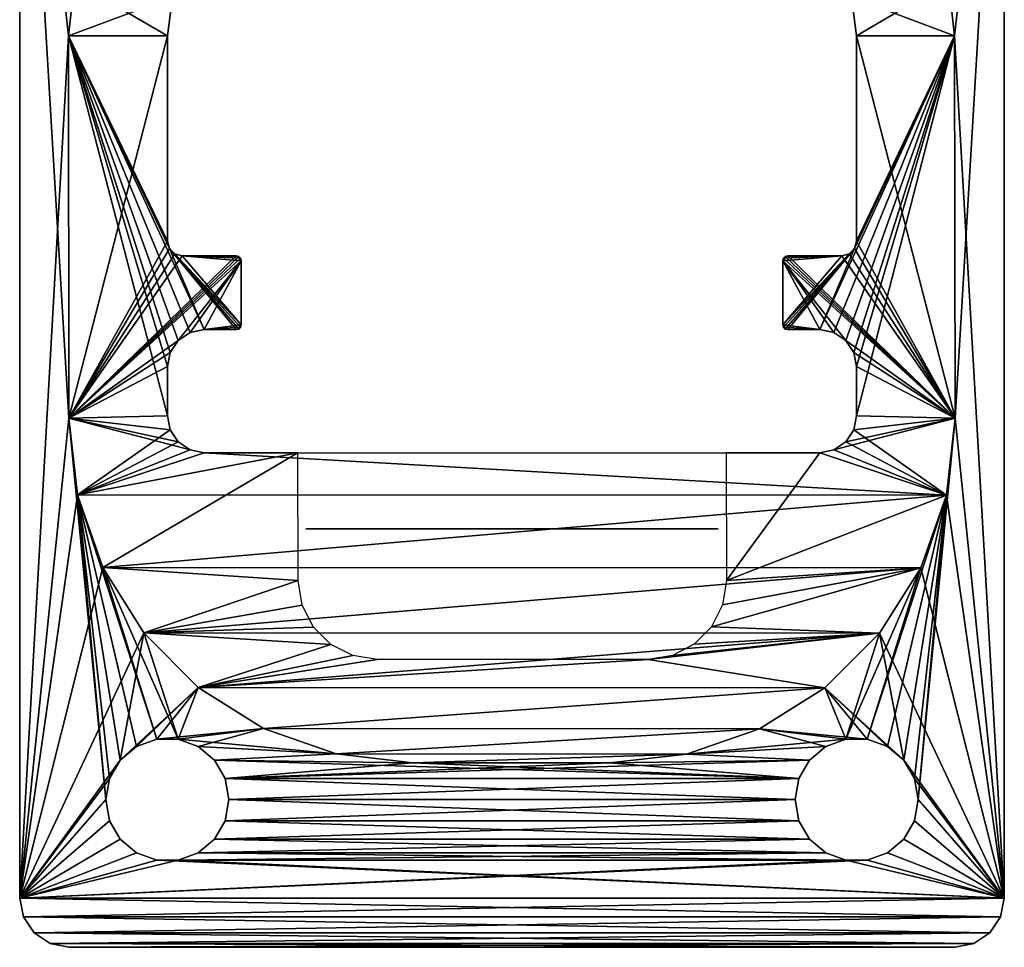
# Model space of a CAD drawing. Header units: millimetres. Extents: x -10 to 10, y -15 to 17.5.
# Tile 1 of 2: x -10 to 10, y -15 to 3.8. Entities that reach past the tile are written whole.
import ezdxf

# ---------------------------------------------------------------- set-up
doc = ezdxf.new("R2010")
doc.units = ezdxf.units.MM
doc.header["$LTSCALE"] = 65.185185
for name, color, linetype in [('1', 7, 'CONTINUOUS'), ('10', 7, 'CONTINUOUS'), ('2', 7, 'CONTINUOUS'), ('3', 7, 'CONTINUOUS'), ('4', 7, 'CONTINUOUS'), ('5', 7, 'CONTINUOUS'), ('8', 7, 'CONTINUOUS'), ('9', 7, 'CONTINUOUS')]:
    doc.layers.add(name, color=color, linetype=linetype)

msp = doc.modelspace()

# ---------------------------------------------------------------- linework, layer by layer
at = {"layer": '1', "linetype": 'Continuous'}
for points in [[(-10, -14), (-10, 12.5), (-9, -4.25), (-10, -14)], [(-9, -4.25), (-10, 12.5), (-9.01, 3.523), (-9, -4.25)], [(-9.01, 3.523), (-10, 12.5), (-8.887, 4.624), (-9.01, 3.523)], [(10, 12.5), (8.99, 3.523), (8.867, 4.625), (10, 12.5)], [(10, 12.5), (10, -14), (8.99, 3.523), (10, 12.5)], [(8.99, 3.523), (10, -14), (9, -4.25), (8.99, 3.523)], [(-8.25, -12), (-10, -14), (-9, -4.25), (-8.25, -12)], [(-8.826, -5.806), (-8.25, -12), (-9, -4.25), (-8.826, -5.806)], [(9, -4.25), (10, -14), (8.823, -5.81), (9, -4.25)], [(-8.175, -11.572), (-8.25, -12), (-8.826, -5.806), (-8.175, -11.572)], [(-7.958, -11.197), (-8.175, -11.572), (-8.826, -5.806), (-7.958, -11.197)], [(-7.625, -10.917), (-7.958, -11.197), (-8.826, -5.806), (-7.625, -10.917)], [(-7.217, -10.769), (-7.625, -10.917), (-8.826, -5.806), (-7.217, -10.769)], [(-8.31, -7.284), (-7.217, -10.769), (-8.826, -5.806), (-8.31, -7.284)], [(8.823, -5.81), (10, -14), (8.303, -7.291), (8.823, -5.81)], [(-6.783, -10.769), (-7.217, -10.769), (-8.31, -7.284), (-6.783, -10.769)], [(-7.479, -8.61), (-6.783, -10.769), (-8.31, -7.284), (-7.479, -8.61)], [(8.303, -7.291), (10, -14), (7.467, -8.619), (8.303, -7.291)], [(-6.373, -9.718), (-6.783, -10.769), (-7.479, -8.61), (-6.373, -9.718)], [(7.467, -8.619), (7.958, -11.197), (6.355, -9.727), (7.467, -8.619)], [(10, -14), (7.958, -11.197), (7.467, -8.619), (10, -14)], [(-5.049, -10.553), (-6.783, -10.769), (-6.373, -9.718), (-5.049, -10.553)], [(6.355, -9.727), (7.217, -10.769), (5.025, -10.561), (6.355, -9.727)], [(7.625, -10.917), (7.217, -10.769), (6.355, -9.727), (7.625, -10.917)], [(7.958, -11.197), (7.625, -10.917), (6.355, -9.727), (7.958, -11.197)], [(-3.572, -11.072), (-6.783, -10.769), (-5.049, -10.553), (-3.572, -11.072)], [(5.025, -10.561), (6.375, -10.917), (3.543, -11.077), (5.025, -10.561)], [(7.217, -10.769), (6.783, -10.769), (5.025, -10.561), (7.217, -10.769)], [(6.783, -10.769), (6.375, -10.917), (5.025, -10.561), (6.783, -10.769)], [(-6.375, -10.917), (-6.783, -10.769), (-3.572, -11.072), (-6.375, -10.917)], [(-6.042, -11.197), (-6.375, -10.917), (-3.572, -11.072), (-6.042, -11.197)], [(6.375, -10.917), (6.042, -11.197), (3.543, -11.077), (6.375, -10.917)], [(-2.017, -11.25), (-6.042, -11.197), (-3.572, -11.072), (-2.017, -11.25)], [(-6.042, -11.197), (5.825, -11.572), (-5.825, -11.572), (-6.042, -11.197)], [(5.825, -11.572), (-6.042, -11.197), (-2.017, -11.25), (5.825, -11.572)], [(3.543, -11.077), (6.042, -11.197), (1.983, -11.25), (3.543, -11.077)], [(6.042, -11.197), (5.825, -11.572), (1.983, -11.25), (6.042, -11.197)], [(8.175, -11.572), (7.958, -11.197), (10, -14), (8.175, -11.572)], [(1.983, -11.25), (5.825, -11.572), (-2.017, -11.25), (1.983, -11.25)], [(5.825, -11.572), (5.75, -12), (-5.825, -11.572), (5.825, -11.572)], [(-5.825, -11.572), (5.75, -12), (-5.75, -12), (-5.825, -11.572)], [(8.25, -12), (8.175, -11.572), (10, -14), (8.25, -12)], [(-8.25, -12), (-8.175, -12.428), (-10, -14), (-8.25, -12)], [(-5.75, -12), (5.825, -12.428), (-5.825, -12.428), (-5.75, -12)], [(5.75, -12), (5.825, -12.428), (-5.75, -12), (5.75, -12)], [(8.175, -12.428), (8.25, -12), (10, -14), (8.175, -12.428)], [(-8.175, -12.428), (-7.958, -12.803), (-10, -14), (-8.175, -12.428)], [(-5.825, -12.428), (6.042, -12.803), (-6.042, -12.803), (-5.825, -12.428)], [(5.825, -12.428), (6.042, -12.803), (-5.825, -12.428), (5.825, -12.428)], [(7.958, -12.803), (8.175, -12.428), (10, -14), (7.958, -12.803)], [(-7.958, -12.803), (-7.625, -13.083), (-10, -14), (-7.958, -12.803)], [(-6.042, -12.803), (6.375, -13.083), (-6.375, -13.083), (-6.042, -12.803)], [(6.042, -12.803), (6.375, -13.083), (-6.042, -12.803), (6.042, -12.803)], [(7.625, -13.083), (7.958, -12.803), (10, -14), (7.625, -13.083)], [(-7.625, -13.083), (-7.217, -13.231), (-10, -14), (-7.625, -13.083)], [(-6.375, -13.083), (6.783, -13.231), (-6.783, -13.231), (-6.375, -13.083)], [(6.375, -13.083), (6.783, -13.231), (-6.375, -13.083), (6.375, -13.083)], [(7.217, -13.231), (7.625, -13.083), (10, -14), (7.217, -13.231)], [(-7.217, -13.231), (10, -14), (-10, -14), (-7.217, -13.231)], [(-7.217, -13.231), (-6.783, -13.231), (10, -14), (-7.217, -13.231)], [(-6.783, -13.231), (6.783, -13.231), (10, -14), (-6.783, -13.231)], [(6.783, -13.231), (7.217, -13.231), (10, -14), (6.783, -13.231)], [(-9.924, -14.383), (-10, -14), (9.924, -14.383), (-9.924, -14.383)], [(-10, -14), (10, -14), (9.924, -14.383), (-10, -14)], [(-9.707, -14.707), (-9.924, -14.383), (9.707, -14.707), (-9.707, -14.707)], [(9.707, -14.707), (-9.924, -14.383), (9.924, -14.383), (9.707, -14.707)], [(-9.383, -14.924), (-9.707, -14.707), (9.383, -14.924), (-9.383, -14.924)], [(9.383, -14.924), (-9.707, -14.707), (9.707, -14.707), (9.383, -14.924)], [(-9, -15), (-9.383, -14.924), (9, -15), (-9, -15)], [(9, -15), (-9.383, -14.924), (9.383, -14.924), (9, -15)]]:
    msp.add_3dface(points, dxfattribs=at)
at = {"layer": '10', "linetype": 'Continuous'}
for points in [[(-4.189, -6.5, 987.699), (-3.985, -6.5, 986.673), (-4.134, -6.5, 988.744), (-4.189, -6.5, 987.699)], [(-3.821, -6.5, 989.743), (-4.134, -6.5, 988.744), (-3.821, -6.5, 988), (-3.821, -6.5, 989.743)], [(-4.134, -6.5, 988.744), (-3.985, -6.5, 986.673), (-3.821, -6.5, 988), (-4.134, -6.5, 988.744)], [(-3.985, -6.5, 986.673), (-3.533, -6.5, 985.729), (-3.821, -6.5, 988), (-3.985, -6.5, 986.673)], [(-2.861, -6.5, 984.926), (-2.012, -6.5, 984.314), (-3.821, -6.5, 988), (-2.861, -6.5, 984.926)], [(-3.821, -6.5, 988), (-2.012, -6.5, 984.314), (-1.679, -6.5, 988), (-3.821, -6.5, 988)], [(-3.533, -6.5, 985.729), (-2.861, -6.5, 984.926), (-3.821, -6.5, 988), (-3.533, -6.5, 985.729)], [(-2.012, -6.5, 984.314), (-1.038, -6.5, 983.93), (-1.679, -6.5, 988), (-2.012, -6.5, 984.314)], [(-1.679, -6.5, 988), (-1.038, -6.5, 983.93), (-1.679, -6.5, 991.85), (-1.679, -6.5, 988)], [(-1.679, -6.5, 991.85), (-1.038, -6.5, 983.93), (-1.379, -6.5, 991.967), (-1.679, -6.5, 991.85)], [(-1.379, -6.5, 991.967), (-1.038, -6.5, 983.93), (-1.071, -6.5, 988), (-1.379, -6.5, 991.967)], [(-1.071, -6.5, 992.061), (-1.379, -6.5, 991.967), (-1.071, -6.5, 988), (-1.071, -6.5, 992.061)], [(-1.071, -6.5, 988), (1.038, -6.5, 983.93), (1.071, -6.5, 988), (-1.071, -6.5, 988)], [(-1.038, -6.5, 983.93), (0, -6.5, 983.8), (-1.071, -6.5, 988), (-1.038, -6.5, 983.93)], [(0, -6.5, 983.8), (1.038, -6.5, 983.93), (-1.071, -6.5, 988), (0, -6.5, 983.8)], [(1.038, -6.5, 983.93), (2.012, -6.5, 984.314), (1.071, -6.5, 988), (1.038, -6.5, 983.93)], [(1.071, -6.5, 988), (2.012, -6.5, 984.314), (1.071, -6.5, 992.061), (1.071, -6.5, 988)], [(1.071, -6.5, 992.061), (2.012, -6.5, 984.314), (1.679, -6.5, 988), (1.071, -6.5, 992.061)], [(1.379, -6.5, 991.967), (1.071, -6.5, 992.061), (1.679, -6.5, 988), (1.379, -6.5, 991.967)], [(1.679, -6.5, 991.85), (1.379, -6.5, 991.967), (1.679, -6.5, 988), (1.679, -6.5, 991.85)], [(3.533, -6.5, 985.729), (3.821, -6.5, 988), (1.679, -6.5, 988), (3.533, -6.5, 985.729)], [(2.861, -6.5, 984.926), (3.533, -6.5, 985.729), (1.679, -6.5, 988), (2.861, -6.5, 984.926)], [(2.012, -6.5, 984.314), (2.861, -6.5, 984.926), (1.679, -6.5, 988), (2.012, -6.5, 984.314)], [(3.985, -6.5, 986.673), (3.821, -6.5, 988), (3.533, -6.5, 985.729), (3.985, -6.5, 986.673)], [(3.821, -6.5, 989.743), (3.821, -6.5, 988), (3.985, -6.5, 986.673), (3.821, -6.5, 989.743)], [(4.134, -6.5, 988.744), (3.821, -6.5, 989.743), (3.985, -6.5, 986.673), (4.134, -6.5, 988.744)], [(4.189, -6.5, 987.699), (4.134, -6.5, 988.744), (3.985, -6.5, 986.673), (4.189, -6.5, 987.699)]]:
    msp.add_3dface(points, dxfattribs=at)
at = {"layer": '2', "linetype": 'Continuous'}
for points in [[(-10, -14, 1013), (-9.01, 3.523, 1013), (-10, 12.5, 1013), (-10, -14, 1013)], [(-9.01, 3.523, 1013), (-8.887, 4.624, 1013), (-10, 12.5, 1013), (-9.01, 3.523, 1013)], [(8.867, 4.625, 1013), (8.99, 3.523, 1013), (10, 12.5, 1013), (8.867, 4.625, 1013)], [(8.99, 3.523, 1013), (9, -4.25, 1013), (10, 12.5, 1013), (8.99, 3.523, 1013)], [(10, 12.5, 1013), (9, -4.25, 1013), (10, -14, 1013), (10, 12.5, 1013)], [(-9, -4.25, 1013), (-9.01, 3.523, 1013), (-10, -14, 1013), (-9, -4.25, 1013)], [(-8.826, -5.806, 1013), (-9, -4.25, 1013), (-10, -14, 1013), (-8.826, -5.806, 1013)], [(9, -4.25, 1013), (8.25, -12, 1013), (10, -14, 1013), (9, -4.25, 1013)], [(9, -4.25, 1013), (8.823, -5.81, 1013), (8.25, -12, 1013), (9, -4.25, 1013)], [(-8.31, -7.284, 1013), (-8.826, -5.806, 1013), (-10, -14, 1013), (-8.31, -7.284, 1013)], [(7.217, -10.769, 1013), (7.625, -10.917, 1013), (8.823, -5.81, 1013), (7.217, -10.769, 1013)], [(8.303, -7.291, 1013), (7.217, -10.769, 1013), (8.823, -5.81, 1013), (8.303, -7.291, 1013)], [(7.625, -10.917, 1013), (7.958, -11.197, 1013), (8.823, -5.81, 1013), (7.625, -10.917, 1013)], [(7.958, -11.197, 1013), (8.175, -11.572, 1013), (8.823, -5.81, 1013), (7.958, -11.197, 1013)], [(8.175, -11.572, 1013), (8.25, -12, 1013), (8.823, -5.81, 1013), (8.175, -11.572, 1013)], [(-7.479, -8.61, 1013), (-8.31, -7.284, 1013), (-10, -14, 1013), (-7.479, -8.61, 1013)], [(6.783, -10.769, 1013), (7.217, -10.769, 1013), (8.303, -7.291, 1013), (6.783, -10.769, 1013)], [(7.467, -8.619, 1013), (6.783, -10.769, 1013), (8.303, -7.291, 1013), (7.467, -8.619, 1013)], [(-7.958, -11.197, 1013), (-7.479, -8.61, 1013), (-10, -14, 1013), (-7.958, -11.197, 1013)], [(-7.479, -8.61, 1013), (-7.958, -11.197, 1013), (-6.373, -9.718, 1013), (-7.479, -8.61, 1013)], [(6.355, -9.727, 1013), (6.783, -10.769, 1013), (7.467, -8.619, 1013), (6.355, -9.727, 1013)], [(-7.958, -11.197, 1013), (-7.625, -10.917, 1013), (-6.373, -9.718, 1013), (-7.958, -11.197, 1013)], [(-7.625, -10.917, 1013), (-7.217, -10.769, 1013), (-6.373, -9.718, 1013), (-7.625, -10.917, 1013)], [(-6.373, -9.718, 1013), (-7.217, -10.769, 1013), (-5.049, -10.553, 1013), (-6.373, -9.718, 1013)], [(5.025, -10.561, 1013), (6.783, -10.769, 1013), (6.355, -9.727, 1013), (5.025, -10.561, 1013)], [(-7.217, -10.769, 1013), (-6.783, -10.769, 1013), (-5.049, -10.553, 1013), (-7.217, -10.769, 1013)], [(-6.783, -10.769, 1013), (-6.375, -10.917, 1013), (-5.049, -10.553, 1013), (-6.783, -10.769, 1013)], [(-5.049, -10.553, 1013), (-6.375, -10.917, 1013), (-3.572, -11.072, 1013), (-5.049, -10.553, 1013)], [(3.543, -11.077, 1013), (6.783, -10.769, 1013), (5.025, -10.561, 1013), (3.543, -11.077, 1013)], [(6.375, -10.917, 1013), (6.783, -10.769, 1013), (3.543, -11.077, 1013), (6.375, -10.917, 1013)], [(-6.375, -10.917, 1013), (-6.042, -11.197, 1013), (-3.572, -11.072, 1013), (-6.375, -10.917, 1013)], [(6.042, -11.197, 1013), (6.375, -10.917, 1013), (3.543, -11.077, 1013), (6.042, -11.197, 1013)], [(-8.175, -11.572, 1013), (-7.958, -11.197, 1013), (-10, -14, 1013), (-8.175, -11.572, 1013)], [(-3.572, -11.072, 1013), (-6.042, -11.197, 1013), (-2.017, -11.25, 1013), (-3.572, -11.072, 1013)], [(-6.042, -11.197, 1013), (-5.825, -11.572, 1013), (-2.017, -11.25, 1013), (-6.042, -11.197, 1013)], [(6.042, -11.197, 1013), (-5.825, -11.572, 1013), (5.825, -11.572, 1013), (6.042, -11.197, 1013)], [(-5.825, -11.572, 1013), (6.042, -11.197, 1013), (1.983, -11.25, 1013), (-5.825, -11.572, 1013)], [(1.983, -11.25, 1013), (6.042, -11.197, 1013), (3.543, -11.077, 1013), (1.983, -11.25, 1013)], [(-2.017, -11.25, 1013), (-5.825, -11.572, 1013), (1.983, -11.25, 1013), (-2.017, -11.25, 1013)], [(-8.25, -12, 1013), (-8.175, -11.572, 1013), (-10, -14, 1013), (-8.25, -12, 1013)], [(-5.825, -11.572, 1013), (-5.75, -12, 1013), (5.825, -11.572, 1013), (-5.825, -11.572, 1013)], [(5.825, -11.572, 1013), (-5.75, -12, 1013), (5.75, -12, 1013), (5.825, -11.572, 1013)], [(-8.175, -12.428, 1013), (-8.25, -12, 1013), (-10, -14, 1013), (-8.175, -12.428, 1013)], [(-5.75, -12, 1013), (-5.825, -12.428, 1013), (5.75, -12, 1013), (-5.75, -12, 1013)], [(5.75, -12, 1013), (-5.825, -12.428, 1013), (5.825, -12.428, 1013), (5.75, -12, 1013)], [(8.25, -12, 1013), (8.175, -12.428, 1013), (10, -14, 1013), (8.25, -12, 1013)], [(-7.958, -12.803, 1013), (-8.175, -12.428, 1013), (-10, -14, 1013), (-7.958, -12.803, 1013)], [(-5.825, -12.428, 1013), (-6.042, -12.803, 1013), (5.825, -12.428, 1013), (-5.825, -12.428, 1013)], [(5.825, -12.428, 1013), (-6.042, -12.803, 1013), (6.042, -12.803, 1013), (5.825, -12.428, 1013)], [(8.175, -12.428, 1013), (7.958, -12.803, 1013), (10, -14, 1013), (8.175, -12.428, 1013)], [(-7.625, -13.083, 1013), (-7.958, -12.803, 1013), (-10, -14, 1013), (-7.625, -13.083, 1013)], [(-6.042, -12.803, 1013), (-6.375, -13.083, 1013), (6.042, -12.803, 1013), (-6.042, -12.803, 1013)], [(6.042, -12.803, 1013), (-6.375, -13.083, 1013), (6.375, -13.083, 1013), (6.042, -12.803, 1013)], [(7.958, -12.803, 1013), (7.625, -13.083, 1013), (10, -14, 1013), (7.958, -12.803, 1013)], [(-7.217, -13.231, 1013), (-7.625, -13.083, 1013), (-10, -14, 1013), (-7.217, -13.231, 1013)], [(-6.375, -13.083, 1013), (-6.783, -13.231, 1013), (6.375, -13.083, 1013), (-6.375, -13.083, 1013)], [(6.375, -13.083, 1013), (-6.783, -13.231, 1013), (6.783, -13.231, 1013), (6.375, -13.083, 1013)], [(7.625, -13.083, 1013), (7.217, -13.231, 1013), (10, -14, 1013), (7.625, -13.083, 1013)], [(7.217, -13.231, 1013), (6.783, -13.231, 1013), (-10, -14, 1013), (7.217, -13.231, 1013)], [(7.217, -13.231, 1013), (-10, -14, 1013), (10, -14, 1013), (7.217, -13.231, 1013)], [(-6.783, -13.231, 1013), (-7.217, -13.231, 1013), (-10, -14, 1013), (-6.783, -13.231, 1013)], [(6.783, -13.231, 1013), (-6.783, -13.231, 1013), (-10, -14, 1013), (6.783, -13.231, 1013)], [(-10, -14, 1013), (-9.924, -14.383, 1013), (10, -14, 1013), (-10, -14, 1013)], [(10, -14, 1013), (-9.924, -14.383, 1013), (9.924, -14.383, 1013), (10, -14, 1013)], [(-9.924, -14.383, 1013), (-9.707, -14.707, 1013), (9.924, -14.383, 1013), (-9.924, -14.383, 1013)], [(9.924, -14.383, 1013), (-9.707, -14.707, 1013), (9.707, -14.707, 1013), (9.924, -14.383, 1013)], [(-9.707, -14.707, 1013), (-9.383, -14.924, 1013), (9.707, -14.707, 1013), (-9.707, -14.707, 1013)], [(9.707, -14.707, 1013), (-9.383, -14.924, 1013), (9.383, -14.924, 1013), (9.707, -14.707, 1013)], [(-9.383, -14.924, 1013), (-9, -15, 1013), (9.383, -14.924, 1013), (-9.383, -14.924, 1013)], [(-9, -15, 1013), (9, -15, 1013), (9.383, -14.924, 1013), (-9, -15, 1013)]]:
    msp.add_3dface(points, dxfattribs=at)
at = {"layer": '3', "linetype": 'Continuous'}
for points in [[(-3.637, -15, 990.1), (-9, -15, 1013), (-4.057, -15, 989.087), (-3.637, -15, 990.1)], [(-4.057, -15, 989.087), (-9, -15, 1013), (-4.2, -15, 988), (-4.057, -15, 989.087)], [(0.803, -15, 56.542), (-9, -15), (1.083, -15, 56.875), (0.803, -15, 56.542)], [(0.428, -15, 56.325), (-9, -15), (0.803, -15, 56.542), (0.428, -15, 56.325)], [(0, -15, 56.25), (-9, -15), (0.428, -15, 56.325), (0, -15, 56.25)], [(-0.428, -15, 56.325), (-9, -15), (0, -15, 56.25), (-0.428, -15, 56.325)], [(-0.803, -15, 56.542), (-9, -15), (-0.428, -15, 56.325), (-0.803, -15, 56.542)], [(-1.083, -15, 56.875), (-9, -15), (-0.803, -15, 56.542), (-1.083, -15, 56.875)], [(-1.231, -15, 57.283), (-9, -15), (-1.083, -15, 56.875), (-1.231, -15, 57.283)], [(-9, -15), (-1.231, -15, 57.717), (0, -15, 954.25), (-9, -15)], [(-1.231, -15, 57.717), (-9, -15), (-1.231, -15, 57.283), (-1.231, -15, 57.717)], [(-1.087, -15, 983.943), (-9, -15), (-1.231, -15, 955.717), (-1.087, -15, 983.943)], [(-2.1, -15, 984.363), (-9, -15), (-1.087, -15, 983.943), (-2.1, -15, 984.363)], [(-2.97, -15, 985.03), (-9, -15), (-2.1, -15, 984.363), (-2.97, -15, 985.03)], [(-3.637, -15, 985.9), (-9, -15), (-2.97, -15, 985.03), (-3.637, -15, 985.9)], [(-4.057, -15, 986.913), (-9, -15), (-3.637, -15, 985.9), (-4.057, -15, 986.913)], [(-4.2, -15, 988), (-9, -15), (-4.057, -15, 986.913), (-4.2, -15, 988)], [(-9, -15, 1013), (-9, -15), (-4.2, -15, 988), (-9, -15, 1013)], [(-9, -15), (9, -15), (1.231, -15, 57.283), (-9, -15)], [(9, -15, 1013), (-9, -15, 1013), (-3.637, -15, 990.1), (9, -15, 1013)], [(1.083, -15, 56.875), (-9, -15), (1.231, -15, 57.283), (1.083, -15, 56.875)], [(-1.231, -15, 955.717), (-9, -15), (-1.231, -15, 955.283), (-1.231, -15, 955.717)], [(-1.231, -15, 955.283), (-9, -15), (-1.083, -15, 954.875), (-1.231, -15, 955.283)], [(-1.083, -15, 954.875), (-9, -15), (-0.803, -15, 954.542), (-1.083, -15, 954.875)], [(-0.803, -15, 954.542), (-9, -15), (-0.428, -15, 954.325), (-0.803, -15, 954.542)], [(-0.428, -15, 954.325), (-9, -15), (0, -15, 954.25), (-0.428, -15, 954.325)], [(-2.97, -15, 990.97), (9, -15, 1013), (-3.637, -15, 990.1), (-2.97, -15, 990.97)], [(-2.1, -15, 991.637), (9, -15, 1013), (-2.97, -15, 990.97), (-2.1, -15, 991.637)], [(-1.087, -15, 992.057), (9, -15, 1013), (-2.1, -15, 991.637), (-1.087, -15, 992.057)], [(-1.231, -15, 57.717), (-1.083, -15, 58.125), (0, -15, 954.25), (-1.231, -15, 57.717)], [(0, -15, 983.8), (-1.087, -15, 983.943), (-1.231, -15, 955.717), (0, -15, 983.8)], [(-1.083, -15, 956.125), (0, -15, 983.8), (-1.231, -15, 955.717), (-1.083, -15, 956.125)], [(0, -15, 992.2), (9, -15, 1013), (-1.087, -15, 992.057), (0, -15, 992.2)], [(-1.083, -15, 58.125), (-0.803, -15, 58.458), (0, -15, 954.25), (-1.083, -15, 58.125)], [(-0.803, -15, 956.458), (0, -15, 983.8), (-1.083, -15, 956.125), (-0.803, -15, 956.458)], [(-0.803, -15, 58.458), (-0.428, -15, 58.675), (0, -15, 954.25), (-0.803, -15, 58.458)], [(-0.428, -15, 956.675), (0, -15, 983.8), (-0.803, -15, 956.458), (-0.428, -15, 956.675)], [(-0.428, -15, 58.675), (0, -15, 58.75), (0, -15, 954.25), (-0.428, -15, 58.675)], [(0, -15, 956.75), (0, -15, 983.8), (-0.428, -15, 956.675), (0, -15, 956.75)], [(9, -15, 1013), (0, -15, 58.75), (0.428, -15, 58.675), (9, -15, 1013)], [(0, -15, 58.75), (9, -15, 1013), (1.231, -15, 955.283), (0, -15, 58.75)], [(9, -15, 1013), (0, -15, 956.75), (0.428, -15, 956.675), (9, -15, 1013)], [(2.1, -15, 984.363), (1.087, -15, 983.943), (0, -15, 956.75), (2.1, -15, 984.363)], [(2.97, -15, 985.03), (2.1, -15, 984.363), (0, -15, 956.75), (2.97, -15, 985.03)], [(3.637, -15, 985.9), (2.97, -15, 985.03), (0, -15, 956.75), (3.637, -15, 985.9)], [(4.057, -15, 986.913), (3.637, -15, 985.9), (0, -15, 956.75), (4.057, -15, 986.913)], [(0, -15, 954.25), (0, -15, 58.75), (0.428, -15, 954.325), (0, -15, 954.25)], [(0.428, -15, 954.325), (0, -15, 58.75), (0.803, -15, 954.542), (0.428, -15, 954.325)], [(0.803, -15, 954.542), (0, -15, 58.75), (1.083, -15, 954.875), (0.803, -15, 954.542)], [(1.083, -15, 954.875), (0, -15, 58.75), (1.231, -15, 955.283), (1.083, -15, 954.875)], [(1.087, -15, 983.943), (0, -15, 983.8), (0, -15, 956.75), (1.087, -15, 983.943)], [(9, -15, 1013), (0, -15, 992.2), (1.087, -15, 992.057), (9, -15, 1013)], [(9, -15, 1013), (4.057, -15, 986.913), (0, -15, 956.75), (9, -15, 1013)], [(0.803, -15, 58.458), (9, -15, 1013), (0.428, -15, 58.675), (0.803, -15, 58.458)], [(0.803, -15, 956.458), (9, -15, 1013), (0.428, -15, 956.675), (0.803, -15, 956.458)], [(1.083, -15, 58.125), (9, -15, 1013), (0.803, -15, 58.458), (1.083, -15, 58.125)], [(1.083, -15, 956.125), (9, -15, 1013), (0.803, -15, 956.458), (1.083, -15, 956.125)], [(1.231, -15, 57.717), (9, -15, 1013), (1.083, -15, 58.125), (1.231, -15, 57.717)], [(1.231, -15, 955.717), (9, -15, 1013), (1.083, -15, 956.125), (1.231, -15, 955.717)], [(2.1, -15, 991.637), (9, -15, 1013), (1.087, -15, 992.057), (2.1, -15, 991.637)], [(1.231, -15, 57.283), (9, -15, 1013), (1.231, -15, 57.717), (1.231, -15, 57.283)], [(1.231, -15, 955.283), (9, -15, 1013), (1.231, -15, 955.717), (1.231, -15, 955.283)], [(9, -15), (9, -15, 1013), (1.231, -15, 57.283), (9, -15)], [(2.97, -15, 990.97), (9, -15, 1013), (2.1, -15, 991.637), (2.97, -15, 990.97)], [(3.637, -15, 990.1), (9, -15, 1013), (2.97, -15, 990.97), (3.637, -15, 990.1)], [(4.057, -15, 989.087), (9, -15, 1013), (3.637, -15, 990.1), (4.057, -15, 989.087)], [(4.057, -15, 986.913), (9, -15, 1013), (4.2, -15, 988), (4.057, -15, 986.913)], [(4.2, -15, 988), (9, -15, 1013), (4.057, -15, 989.087), (4.2, -15, 988)]]:
    msp.add_3dface(points, dxfattribs=at)
at = {"layer": '4', "linetype": 'Continuous'}
for points in [[(10, -14), (10, 12.5), (10, 17.5, 1015.5), (10, -14)], [(10, 12.5, 1013), (10, -14), (10, 17.5, 1015.5), (10, 12.5, 1013)], [(10, -14), (10, 12.5, 1013), (10, -14, 1013), (10, -14)]]:
    msp.add_3dface(points, dxfattribs=at)
at = {"layer": '5', "linetype": 'Continuous'}
for points in [[(-10, 12.5), (-10, -14, 1013), (-10, 17.5, -2.5), (-10, 12.5)], [(-10, -14, 1013), (-10, 12.5, 1013), (-10, 17.5, -2.5), (-10, -14, 1013)], [(-10, 12.5), (-10, -14), (-10, -14, 1013), (-10, 12.5)]]:
    msp.add_3dface(points, dxfattribs=at)
at = {"layer": '8', "linetype": 'Continuous'}
for points in [[(-8.887, 4.624, 1011.7), (-9.01, 3.523, 1011.7), (-6.894, 4.313, 1011.7), (-8.887, 4.624, 1011.7)], [(7, 3.523, 1011.7), (8.867, 4.625, 1011.7), (6.894, 4.313, 1011.7), (7, 3.523, 1011.7)], [(8.99, 3.523, 1011.7), (8.867, 4.625, 1011.7), (7, 3.523, 1011.7), (8.99, 3.523, 1011.7)], [(-6.894, 4.313, 1011.7), (-9.01, 3.523, 1011.7), (-7, 3.523, 1011.7), (-6.894, 4.313, 1011.7)], [(-9.01, 3.523, 1011.7), (-9, -4.25, 1011.7), (-7, 3.523, 1011.7), (-9.01, 3.523, 1011.7)], [(-7, 3.523, 1011.7), (-9, -4.25, 1011.7), (-7, -0.65, 1011.7), (-7, 3.523, 1011.7)], [(6.25, -2.45, 1011.7), (8.99, 3.523, 1011.7), (6.96, -0.8, 1011.7), (6.25, -2.45, 1011.7)], [(6.537, -2.507, 1011.7), (8.99, 3.523, 1011.7), (6.25, -2.45, 1011.7), (6.537, -2.507, 1011.7)], [(6.78, -2.67, 1011.7), (8.99, 3.523, 1011.7), (6.537, -2.507, 1011.7), (6.78, -2.67, 1011.7)], [(6.943, -2.913, 1011.7), (8.99, 3.523, 1011.7), (6.78, -2.67, 1011.7), (6.943, -2.913, 1011.7)], [(7, -3.2, 1011.7), (8.99, 3.523, 1011.7), (6.943, -2.913, 1011.7), (7, -3.2, 1011.7)], [(6.96, -0.8, 1011.7), (8.99, 3.523, 1011.7), (7, -0.65, 1011.7), (6.96, -0.8, 1011.7)], [(7, -0.65, 1011.7), (8.99, 3.523, 1011.7), (7, 3.523, 1011.7), (7, -0.65, 1011.7)], [(7, -4.2, 1011.7), (8.99, 3.523, 1011.7), (7, -3.2, 1011.7), (7, -4.2, 1011.7)], [(9, -4.25, 1011.7), (8.99, 3.523, 1011.7), (7, -4.2, 1011.7), (9, -4.25, 1011.7)], [(-7, -0.65, 1011.7), (-9, -4.25, 1011.7), (-6.96, -0.8, 1011.7), (-7, -0.65, 1011.7)], [(-6.96, -0.8, 1011.7), (-9, -4.25, 1011.7), (-6.85, -0.91, 1011.7), (-6.96, -0.8, 1011.7)], [(-6.85, -0.91, 1011.7), (-9, -4.25, 1011.7), (-6.7, -0.95, 1011.7), (-6.85, -0.91, 1011.7)], [(-5.6, -0.95, 1011.7), (-9, -4.25, 1011.7), (-5.55, -0.963, 1011.7), (-5.6, -0.95, 1011.7)], [(-6.7, -0.95, 1011.7), (-9, -4.25, 1011.7), (-5.6, -0.95, 1011.7), (-6.7, -0.95, 1011.7)], [(-5.55, -0.963, 1011.7), (-9, -4.25, 1011.7), (-5.513, -1, 1011.7), (-5.55, -0.963, 1011.7)], [(-5.513, -1, 1011.7), (-9, -4.25, 1011.7), (-5.5, -1.05, 1011.7), (-5.513, -1, 1011.7)], [(5.5, -2.35, 1011.7), (5.513, -2.4, 1011.7), (6.96, -0.8, 1011.7), (5.5, -2.35, 1011.7)], [(6.85, -0.91, 1011.7), (5.5, -2.35, 1011.7), (6.96, -0.8, 1011.7), (6.85, -0.91, 1011.7)], [(6.7, -0.95, 1011.7), (5.5, -2.35, 1011.7), (6.85, -0.91, 1011.7), (6.7, -0.95, 1011.7)], [(5.5, -1.05, 1011.7), (5.5, -2.35, 1011.7), (6.7, -0.95, 1011.7), (5.5, -1.05, 1011.7)], [(5.513, -1, 1011.7), (5.5, -1.05, 1011.7), (6.7, -0.95, 1011.7), (5.513, -1, 1011.7)], [(5.513, -2.4, 1011.7), (5.55, -2.437, 1011.7), (6.96, -0.8, 1011.7), (5.513, -2.4, 1011.7)], [(5.55, -0.963, 1011.7), (5.513, -1, 1011.7), (6.7, -0.95, 1011.7), (5.55, -0.963, 1011.7)], [(5.55, -2.437, 1011.7), (5.6, -2.45, 1011.7), (6.96, -0.8, 1011.7), (5.55, -2.437, 1011.7)], [(5.6, -0.95, 1011.7), (5.55, -0.963, 1011.7), (6.7, -0.95, 1011.7), (5.6, -0.95, 1011.7)], [(5.6, -2.45, 1011.7), (6.25, -2.45, 1011.7), (6.96, -0.8, 1011.7), (5.6, -2.45, 1011.7)], [(-5.5, -1.05, 1011.7), (-9, -4.25, 1011.7), (-6.78, -2.67, 1011.7), (-5.5, -1.05, 1011.7)], [(-6.537, -2.507, 1011.7), (-5.5, -1.05, 1011.7), (-6.78, -2.67, 1011.7), (-6.537, -2.507, 1011.7)], [(-6.25, -2.45, 1011.7), (-5.5, -1.05, 1011.7), (-6.537, -2.507, 1011.7), (-6.25, -2.45, 1011.7)], [(-5.5, -2.35, 1011.7), (-5.5, -1.05, 1011.7), (-6.25, -2.45, 1011.7), (-5.5, -2.35, 1011.7)], [(-5.513, -2.4, 1011.7), (-5.5, -2.35, 1011.7), (-6.25, -2.45, 1011.7), (-5.513, -2.4, 1011.7)], [(-5.55, -2.437, 1011.7), (-5.513, -2.4, 1011.7), (-6.25, -2.45, 1011.7), (-5.55, -2.437, 1011.7)], [(-5.6, -2.45, 1011.7), (-5.55, -2.437, 1011.7), (-6.25, -2.45, 1011.7), (-5.6, -2.45, 1011.7)], [(-6.78, -2.67, 1011.7), (-9, -4.25, 1011.7), (-6.943, -2.913, 1011.7), (-6.78, -2.67, 1011.7)], [(-6.943, -2.913, 1011.7), (-9, -4.25, 1011.7), (-7, -3.2, 1011.7), (-6.943, -2.913, 1011.7)], [(-7, -3.2, 1011.7), (-9, -4.25, 1011.7), (-7, -4.2, 1011.7), (-7, -3.2, 1011.7)], [(-7, -4.2, 1011.7), (-9, -4.25, 1011.7), (-6.943, -4.487, 1011.7), (-7, -4.2, 1011.7)], [(6.943, -4.487, 1011.7), (9, -4.25, 1011.7), (7, -4.2, 1011.7), (6.943, -4.487, 1011.7)], [(-9, -4.25, 1011.7), (-8.826, -5.806, 1011.7), (-6.943, -4.487, 1011.7), (-9, -4.25, 1011.7)], [(8.823, -5.81, 1011.7), (9, -4.25, 1011.7), (6.537, -4.893, 1011.7), (8.823, -5.81, 1011.7)], [(6.537, -4.893, 1011.7), (9, -4.25, 1011.7), (6.78, -4.73, 1011.7), (6.537, -4.893, 1011.7)], [(6.78, -4.73, 1011.7), (9, -4.25, 1011.7), (6.943, -4.487, 1011.7), (6.78, -4.73, 1011.7)], [(-6.943, -4.487, 1011.7), (-8.826, -5.806, 1011.7), (-6.78, -4.73, 1011.7), (-6.943, -4.487, 1011.7)], [(-6.78, -4.73, 1011.7), (-8.826, -5.806, 1011.7), (-6.537, -4.893, 1011.7), (-6.78, -4.73, 1011.7)], [(-6.537, -4.893, 1011.7), (-8.826, -5.806, 1011.7), (-6.25, -4.95, 1011.7), (-6.537, -4.893, 1011.7)], [(-6.25, -4.95, 1011.7), (-8.826, -5.806, 1011.7), (-4.35, -4.95, 1011.7), (-6.25, -4.95, 1011.7)], [(-8.826, -5.806, 1011.7), (-8.31, -7.284, 1011.7), (-4.35, -4.95, 1011.7), (-8.826, -5.806, 1011.7)], [(-8.31, -7.284, 1011.7), (-4.343, -7.55, 1011.7), (-4.35, -4.95, 1011.7), (-8.31, -7.284, 1011.7)], [(4.35, -4.95, 1011.7), (4.357, -7.55, 1011.7), (6.25, -4.95, 1011.7), (4.35, -4.95, 1011.7)], [(4.357, -7.55, 1011.7), (8.823, -5.81, 1011.7), (6.25, -4.95, 1011.7), (4.357, -7.55, 1011.7)], [(6.25, -4.95, 1011.7), (8.823, -5.81, 1011.7), (6.537, -4.893, 1011.7), (6.25, -4.95, 1011.7)], [(8.303, -7.291, 1011.7), (8.823, -5.81, 1011.7), (4.357, -7.55, 1011.7), (8.303, -7.291, 1011.7)], [(-8.31, -7.284, 1011.7), (-7.479, -8.61, 1011.7), (-4.343, -7.55, 1011.7), (-8.31, -7.284, 1011.7)], [(4.053, -8.488, 1011.7), (8.303, -7.291, 1011.7), (4.279, -8.043, 1011.7), (4.053, -8.488, 1011.7)], [(7.467, -8.619, 1011.7), (8.303, -7.291, 1011.7), (4.053, -8.488, 1011.7), (7.467, -8.619, 1011.7)], [(4.279, -8.043, 1011.7), (8.303, -7.291, 1011.7), (4.357, -7.55, 1011.7), (4.279, -8.043, 1011.7)], [(-4.343, -7.55, 1011.7), (-7.479, -8.61, 1011.7), (-4.264, -8.046, 1011.7), (-4.343, -7.55, 1011.7)], [(-4.264, -8.046, 1011.7), (-7.479, -8.61, 1011.7), (-4.035, -8.492, 1011.7), (-4.264, -8.046, 1011.7)], [(-4.035, -8.492, 1011.7), (-7.479, -8.61, 1011.7), (-3.68, -8.847, 1011.7), (-4.035, -8.492, 1011.7)], [(3.701, -8.842, 1011.7), (7.467, -8.619, 1011.7), (4.053, -8.488, 1011.7), (3.701, -8.842, 1011.7)], [(-7.479, -8.61, 1011.7), (-6.373, -9.718, 1011.7), (-3.68, -8.847, 1011.7), (-7.479, -8.61, 1011.7)], [(2.764, -9.149, 1011.7), (7.467, -8.619, 1011.7), (3.257, -9.07, 1011.7), (2.764, -9.149, 1011.7)], [(6.355, -9.727, 1011.7), (7.467, -8.619, 1011.7), (2.764, -9.149, 1011.7), (6.355, -9.727, 1011.7)], [(3.257, -9.07, 1011.7), (7.467, -8.619, 1011.7), (3.701, -8.842, 1011.7), (3.257, -9.07, 1011.7)], [(-3.68, -8.847, 1011.7), (-6.373, -9.718, 1011.7), (-3.232, -9.074, 1011.7), (-3.68, -8.847, 1011.7)], [(-3.232, -9.074, 1011.7), (-6.373, -9.718, 1011.7), (-2.736, -9.151, 1011.7), (-3.232, -9.074, 1011.7)], [(-6.373, -9.718, 1011.7), (6.355, -9.727, 1011.7), (2.764, -9.149, 1011.7), (-6.373, -9.718, 1011.7)], [(-2.736, -9.151, 1011.7), (-6.373, -9.718, 1011.7), (2.764, -9.149, 1011.7), (-2.736, -9.151, 1011.7)], [(-5.049, -10.553, 1011.7), (6.355, -9.727, 1011.7), (-6.373, -9.718, 1011.7), (-5.049, -10.553, 1011.7)], [(5.025, -10.561, 1011.7), (6.355, -9.727, 1011.7), (-5.049, -10.553, 1011.7), (5.025, -10.561, 1011.7)], [(-3.572, -11.072, 1011.7), (5.025, -10.561, 1011.7), (-5.049, -10.553, 1011.7), (-3.572, -11.072, 1011.7)], [(3.543, -11.077, 1011.7), (5.025, -10.561, 1011.7), (-3.572, -11.072, 1011.7), (3.543, -11.077, 1011.7)], [(-2.017, -11.25, 1011.7), (3.543, -11.077, 1011.7), (-3.572, -11.072, 1011.7), (-2.017, -11.25, 1011.7)], [(1.983, -11.25, 1011.7), (3.543, -11.077, 1011.7), (-2.017, -11.25, 1011.7), (1.983, -11.25, 1011.7)]]:
    msp.add_3dface(points, dxfattribs=at)
at = {"layer": '9', "linetype": 'Continuous'}
for points in [[(-9.01, 3.523, 1.3), (-8.887, 4.624, 1.3), (-7, 3.523, 1.3), (-9.01, 3.523, 1.3)], [(-7, 3.523, 1.3), (-8.887, 4.624, 1.3), (-6.894, 4.313, 1.3), (-7, 3.523, 1.3)], [(8.867, 4.625, 1.3), (8.99, 3.523, 1.3), (6.894, 4.313, 1.3), (8.867, 4.625, 1.3)], [(6.894, 4.313, 1.3), (8.99, 3.523, 1.3), (7, 3.523, 1.3), (6.894, 4.313, 1.3)], [(-6.537, -2.507, 1.3), (-9.01, 3.523, 1.3), (-6.25, -2.45, 1.3), (-6.537, -2.507, 1.3)], [(-6.78, -2.67, 1.3), (-9.01, 3.523, 1.3), (-6.537, -2.507, 1.3), (-6.78, -2.67, 1.3)], [(-6.943, -2.913, 1.3), (-9.01, 3.523, 1.3), (-6.78, -2.67, 1.3), (-6.943, -2.913, 1.3)], [(-9, -4.25, 1.3), (-9.01, 3.523, 1.3), (-7, -4.2, 1.3), (-9, -4.25, 1.3)], [(-6.96, -0.8, 1.3), (-9.01, 3.523, 1.3), (-7, -0.65, 1.3), (-6.96, -0.8, 1.3)], [(-9.01, 3.523, 1.3), (-6.96, -0.8, 1.3), (-6.25, -2.45, 1.3), (-9.01, 3.523, 1.3)], [(-7, -0.65, 1.3), (-9.01, 3.523, 1.3), (-7, 3.523, 1.3), (-7, -0.65, 1.3)], [(-7, -4.2, 1.3), (-9.01, 3.523, 1.3), (-7, -3.2, 1.3), (-7, -4.2, 1.3)], [(-7, -3.2, 1.3), (-9.01, 3.523, 1.3), (-6.943, -2.913, 1.3), (-7, -3.2, 1.3)], [(7, 3.523, 1.3), (9, -4.25, 1.3), (7, -0.65, 1.3), (7, 3.523, 1.3)], [(8.99, 3.523, 1.3), (9, -4.25, 1.3), (7, 3.523, 1.3), (8.99, 3.523, 1.3)], [(7, -0.65, 1.3), (9, -4.25, 1.3), (6.96, -0.8, 1.3), (7, -0.65, 1.3)], [(-6.96, -0.8, 1.3), (-6.85, -0.91, 1.3), (-5.5, -2.35, 1.3), (-6.96, -0.8, 1.3)], [(-6.25, -2.45, 1.3), (-6.96, -0.8, 1.3), (-5.6, -2.45, 1.3), (-6.25, -2.45, 1.3)], [(-5.6, -2.45, 1.3), (-6.96, -0.8, 1.3), (-5.55, -2.437, 1.3), (-5.6, -2.45, 1.3)], [(-5.55, -2.437, 1.3), (-6.96, -0.8, 1.3), (-5.513, -2.4, 1.3), (-5.55, -2.437, 1.3)], [(-5.513, -2.4, 1.3), (-6.96, -0.8, 1.3), (-5.5, -2.35, 1.3), (-5.513, -2.4, 1.3)], [(-6.85, -0.91, 1.3), (-6.7, -0.95, 1.3), (-5.5, -2.35, 1.3), (-6.85, -0.91, 1.3)], [(-6.7, -0.95, 1.3), (-5.6, -0.95, 1.3), (-5.55, -0.963, 1.3), (-6.7, -0.95, 1.3)], [(-5.5, -2.35, 1.3), (-6.7, -0.95, 1.3), (-5.5, -1.05, 1.3), (-5.5, -2.35, 1.3)], [(-5.5, -1.05, 1.3), (-6.7, -0.95, 1.3), (-5.513, -1, 1.3), (-5.5, -1.05, 1.3)], [(-5.513, -1, 1.3), (-6.7, -0.95, 1.3), (-5.55, -0.963, 1.3), (-5.513, -1, 1.3)], [(5.513, -1, 1.3), (9, -4.25, 1.3), (5.5, -1.05, 1.3), (5.513, -1, 1.3)], [(5.55, -0.963, 1.3), (9, -4.25, 1.3), (5.513, -1, 1.3), (5.55, -0.963, 1.3)], [(5.6, -0.95, 1.3), (9, -4.25, 1.3), (5.55, -0.963, 1.3), (5.6, -0.95, 1.3)], [(6.7, -0.95, 1.3), (9, -4.25, 1.3), (5.6, -0.95, 1.3), (6.7, -0.95, 1.3)], [(6.85, -0.91, 1.3), (9, -4.25, 1.3), (6.7, -0.95, 1.3), (6.85, -0.91, 1.3)], [(6.96, -0.8, 1.3), (9, -4.25, 1.3), (6.85, -0.91, 1.3), (6.96, -0.8, 1.3)], [(5.5, -2.35, 1.3), (5.5, -1.05, 1.3), (6.25, -2.45, 1.3), (5.5, -2.35, 1.3)], [(6.25, -2.45, 1.3), (5.5, -1.05, 1.3), (6.537, -2.507, 1.3), (6.25, -2.45, 1.3)], [(6.537, -2.507, 1.3), (5.5, -1.05, 1.3), (6.78, -2.67, 1.3), (6.537, -2.507, 1.3)], [(5.5, -1.05, 1.3), (9, -4.25, 1.3), (6.78, -2.67, 1.3), (5.5, -1.05, 1.3)], [(5.513, -2.4, 1.3), (5.5, -2.35, 1.3), (6.25, -2.45, 1.3), (5.513, -2.4, 1.3)], [(5.55, -2.437, 1.3), (5.513, -2.4, 1.3), (6.25, -2.45, 1.3), (5.55, -2.437, 1.3)], [(5.6, -2.45, 1.3), (5.55, -2.437, 1.3), (6.25, -2.45, 1.3), (5.6, -2.45, 1.3)], [(6.78, -2.67, 1.3), (9, -4.25, 1.3), (6.943, -2.913, 1.3), (6.78, -2.67, 1.3)], [(6.943, -2.913, 1.3), (9, -4.25, 1.3), (7, -3.2, 1.3), (6.943, -2.913, 1.3)], [(7, -3.2, 1.3), (9, -4.25, 1.3), (7, -4.2, 1.3), (7, -3.2, 1.3)], [(-6.943, -4.487, 1.3), (-9, -4.25, 1.3), (-7, -4.2, 1.3), (-6.943, -4.487, 1.3)], [(7, -4.2, 1.3), (9, -4.25, 1.3), (6.943, -4.487, 1.3), (7, -4.2, 1.3)], [(-6.78, -4.73, 1.3), (-9, -4.25, 1.3), (-6.943, -4.487, 1.3), (-6.78, -4.73, 1.3)], [(-6.537, -4.893, 1.3), (-9, -4.25, 1.3), (-6.78, -4.73, 1.3), (-6.537, -4.893, 1.3)], [(-8.826, -5.806, 1.3), (-9, -4.25, 1.3), (-6.537, -4.893, 1.3), (-8.826, -5.806, 1.3)], [(9, -4.25, 1.3), (8.823, -5.81, 1.3), (6.943, -4.487, 1.3), (9, -4.25, 1.3)], [(6.943, -4.487, 1.3), (8.823, -5.81, 1.3), (6.78, -4.73, 1.3), (6.943, -4.487, 1.3)], [(6.78, -4.73, 1.3), (8.823, -5.81, 1.3), (6.537, -4.893, 1.3), (6.78, -4.73, 1.3)], [(-6.25, -4.95, 1.3), (-8.826, -5.806, 1.3), (-6.537, -4.893, 1.3), (-6.25, -4.95, 1.3)], [(8.823, -5.81, 1.3), (-8.826, -5.806, 1.3), (-6.25, -4.95, 1.3), (8.823, -5.81, 1.3)], [(6.25, -4.95, 1.3), (8.823, -5.81, 1.3), (-6.25, -4.95, 1.3), (6.25, -4.95, 1.3)], [(6.537, -4.893, 1.3), (8.823, -5.81, 1.3), (6.25, -4.95, 1.3), (6.537, -4.893, 1.3)], [(-8.31, -7.284, 1.3), (-8.826, -5.806, 1.3), (8.823, -5.81, 1.3), (-8.31, -7.284, 1.3)], [(8.303, -7.291, 1.3), (-8.31, -7.284, 1.3), (8.823, -5.81, 1.3), (8.303, -7.291, 1.3)], [(-7.479, -8.61, 1.3), (-8.31, -7.284, 1.3), (8.303, -7.291, 1.3), (-7.479, -8.61, 1.3)], [(7.467, -8.619, 1.3), (-7.479, -8.61, 1.3), (8.303, -7.291, 1.3), (7.467, -8.619, 1.3)], [(-6.373, -9.718, 1.3), (-7.479, -8.61, 1.3), (7.467, -8.619, 1.3), (-6.373, -9.718, 1.3)], [(6.355, -9.727, 1.3), (-6.373, -9.718, 1.3), (7.467, -8.619, 1.3), (6.355, -9.727, 1.3)], [(-5.049, -10.553, 1.3), (-6.373, -9.718, 1.3), (6.355, -9.727, 1.3), (-5.049, -10.553, 1.3)], [(5.025, -10.561, 1.3), (-5.049, -10.553, 1.3), (6.355, -9.727, 1.3), (5.025, -10.561, 1.3)], [(-3.572, -11.072, 1.3), (-5.049, -10.553, 1.3), (5.025, -10.561, 1.3), (-3.572, -11.072, 1.3)], [(3.543, -11.077, 1.3), (-3.572, -11.072, 1.3), (5.025, -10.561, 1.3), (3.543, -11.077, 1.3)], [(-2.017, -11.25, 1.3), (-3.572, -11.072, 1.3), (3.543, -11.077, 1.3), (-2.017, -11.25, 1.3)], [(1.983, -11.25, 1.3), (-2.017, -11.25, 1.3), (3.543, -11.077, 1.3), (1.983, -11.25, 1.3)]]:
    msp.add_3dface(points, dxfattribs=at)

doc.saveas('drawing.dxf')
